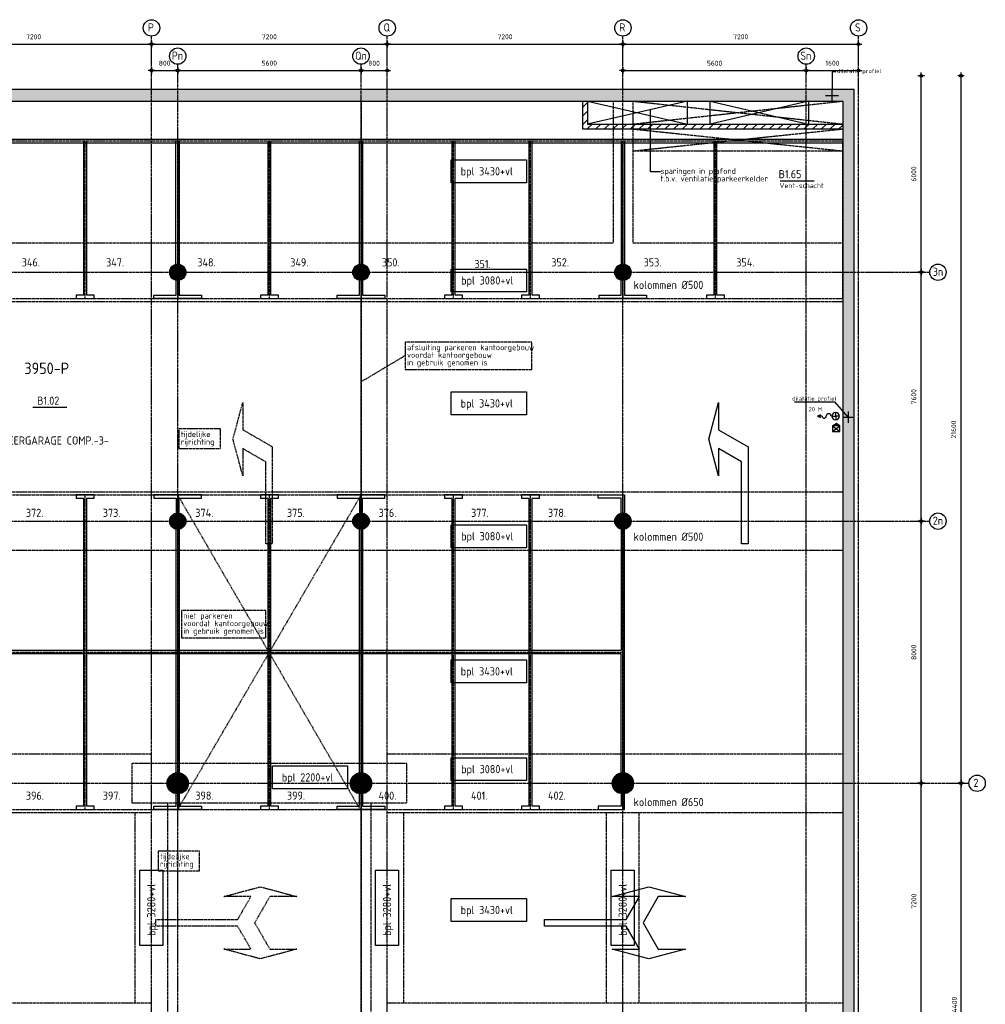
# Model space of a CAD drawing. Extents: x 3380 to 143674, y 4709 to 79406.
# Tile 24 of 24: x 114175 to 143674, y 34166 to 64227. Entities that reach past the tile are written whole.
import ezdxf
from ezdxf.enums import TextEntityAlignment as Align

# ---------------------------------------------------------------- set-up
doc = ezdxf.new("R2010")
doc.units = 0
doc.header["$LTSCALE"] = 100
doc.linetypes.add('CENTER2', pattern=[1.125, 0.75, -0.125, 0.125, -0.125])
doc.linetypes.add('HIDDEN', pattern=[0.375, 0.25, -0.125])
doc.layers.get('0').update_dxf_attribs({"linetype": 'CONTINUOUS'})
doc.layers.get('DEFPOINTS').update_dxf_attribs({"linetype": 'CONTINUOUS'})
for name, color, linetype in [('BOUWKUNDIG', 11, 'CONTINUOUS'), ('PARKEREN', 8, 'HIDDEN'), ('STRAMIEN', 7, 'CENTER2'), ('TEKST', 11, 'CONTINUOUS')]:
    doc.layers.add(name, color=color, linetype=linetype)
doc.styles.add('BURO', font='ISO.SHX')
doc.styles.add('PIETERS', font='ISO.SHX')
doc.styles.get("Standard").update_dxf_attribs({"font": 'ISO.SHX'})
doc.dimstyles.new('1-50', dxfattribs={"dimscale": 50, "dimtxt": 3, "dimasz": 1, "dimexe": 0, "dimexo": 0, "dimgap": 1, "dimtad": 1, "dimdec": 0, "dimtxsty": 'STANDARD', "dimblk1": 'B-TOD', "dimblk2": 'B-TOD', "dimsah": 1, "dimcen": 0, "dimse1": 1, "dimse2": 1, "dimclrd": 256, "dimclre": 256, "dimclrt": 256, "dimazin": 3, "dimtfac": 1, "dimtdec": 0, "dimtmove": 0, "dimatfit": 3, "dimtolj": 1})

# ---------------------------------------------------------------- blocks, each defined once
blk = doc.blocks.new('B-TOD')
for p, q in [((-2, 0), (2, 0)), ((0, -2), (0, 2))]:
    blk.add_line(p, q)
blk.add_circle((0, 0), 0.86)
blk = doc.blocks.new('*D92')
at = {"linetype": 'BYBLOCK'}
blk.add_line((104210, -139641), (104210, -131741), dxfattribs=at)
at = {"layer": 'DEFPOINTS', "color": 0, "linetype": 'BYBLOCK'}
for p in [(103941, -131691), (104210, -131691), (104780, -139691)]:
    blk.add_point(p, dxfattribs=at)
at = {"linetype": 'BYBLOCK', "xscale": 50, "yscale": 50, "zscale": 50}
for p, rotation in [((104210, -131691), 90), ((104210, -139691), 270)]:
    blk.add_blockref('B-TOD', p, dxfattribs=dict(at, rotation=rotation))
at = {"linetype": 'BYBLOCK'}
blk.add_text('8000', height=150, rotation=90, dxfattribs=at).set_placement((104060, -135691), align=Align.CENTER)
blk = doc.blocks.new('*D90')
at = {"linetype": 'BYBLOCK'}
blk.add_line((105427, -139641), (105427, -118141), dxfattribs=at)
at = {"layer": 'DEFPOINTS', "color": 0, "linetype": 'BYBLOCK'}
for p in [(105427, -118091), (105670, -118091), (105670, -139691)]:
    blk.add_point(p, dxfattribs=at)
at = {"linetype": 'BYBLOCK', "xscale": 50, "yscale": 50, "zscale": 50}
for p, rotation in [((105427, -118091), 90), ((105427, -139691), 270)]:
    blk.add_blockref('B-TOD', p, dxfattribs=dict(at, rotation=rotation))
at = {"linetype": 'BYBLOCK'}
blk.add_text('21600', height=150, rotation=90, dxfattribs=at).set_placement((105277, -128891), align=Align.CENTER)
blk = doc.blocks.new('*D67')
at = {"linetype": 'BYBLOCK'}
blk.add_line((132948, -154041), (132948, -139741), dxfattribs=at)
at = {"layer": 'DEFPOINTS', "color": 0, "linetype": 'BYBLOCK'}
for p in [(132948, -139691), (133191, -139691), (133191, -154091)]:
    blk.add_point(p, dxfattribs=at)
at = {"linetype": 'BYBLOCK', "xscale": 50, "yscale": 50, "zscale": 50}
for p, rotation in [((132948, -139691), 90), ((132948, -154091), 270)]:
    blk.add_blockref('B-TOD', p, dxfattribs=dict(at, rotation=rotation))
at = {"linetype": 'BYBLOCK'}
blk.add_text('14400', height=150, rotation=90, dxfattribs=at).set_placement((132822, -146491), align=Align.CENTER)
blk = doc.blocks.new('*D84')
at = {"linetype": 'BYBLOCK'}
blk.add_line((104210, -146841), (104210, -139741), dxfattribs=at)
at = {"layer": 'DEFPOINTS', "color": 0, "linetype": 'BYBLOCK'}
for p in [(104210, -139691), (104780, -139691), (104780, -146891)]:
    blk.add_point(p, dxfattribs=at)
at = {"linetype": 'BYBLOCK', "xscale": 50, "yscale": 50, "zscale": 50}
for p, rotation in [((104210, -139691), 90), ((104210, -146891), 270)]:
    blk.add_blockref('B-TOD', p, dxfattribs=dict(at, rotation=rotation))
at = {"linetype": 'BYBLOCK'}
blk.add_text('7200', height=150, rotation=90, dxfattribs=at).set_placement((104060, -143291), align=Align.CENTER)
blk = doc.blocks.new('*D68')
at = {"linetype": 'BYBLOCK'}
blk.add_line((87948, -102109), (95048, -102109), dxfattribs=at)
at = {"layer": 'DEFPOINTS', "color": 0, "linetype": 'BYBLOCK'}
for p in [(87898, -101861), (95098, -101861), (95098, -102109)]:
    blk.add_point(p, dxfattribs=at)
at = {"linetype": 'BYBLOCK', "xscale": 50, "yscale": 50, "zscale": 50, "rotation": 180}
blk.add_blockref('B-TOD', (87898, -102109), dxfattribs=at)
at = {"linetype": 'BYBLOCK', "xscale": 50, "yscale": 50, "zscale": 50}
blk.add_blockref('B-TOD', (95098, -102109), dxfattribs=at)
at = {"linetype": 'BYBLOCK'}
blk.add_text('7200', height=150, dxfattribs=at).set_placement((91498, -101959), align=Align.CENTER)
blk = doc.blocks.new('*D74')
at = {"linetype": 'BYBLOCK'}
blk.add_line((73548, -102109), (80648, -102109), dxfattribs=at)
at = {"layer": 'DEFPOINTS', "color": 0, "linetype": 'BYBLOCK'}
for p in [(73498, -101861), (80698, -101861), (80698, -102109)]:
    blk.add_point(p, dxfattribs=at)
at = {"linetype": 'BYBLOCK', "xscale": 50, "yscale": 50, "zscale": 50, "rotation": 180}
blk.add_blockref('B-TOD', (73498, -102109), dxfattribs=at)
at = {"linetype": 'BYBLOCK', "xscale": 50, "yscale": 50, "zscale": 50}
blk.add_blockref('B-TOD', (80698, -102109), dxfattribs=at)
at = {"linetype": 'BYBLOCK'}
blk.add_text('7200', height=150, dxfattribs=at).set_placement((77098, -101959), align=Align.CENTER)
blk = doc.blocks.new('*D75')
at = {"linetype": 'BYBLOCK'}
blk.add_line((81548, -102915), (87048, -102915), dxfattribs=at)
at = {"layer": 'DEFPOINTS', "color": 0, "linetype": 'BYBLOCK'}
for p in [(87098, -102636), (87098, -102915), (81498, -103308)]:
    blk.add_point(p, dxfattribs=at)
at = {"linetype": 'BYBLOCK', "xscale": 50, "yscale": 50, "zscale": 50, "rotation": 180}
blk.add_blockref('B-TOD', (81498, -102915), dxfattribs=at)
at = {"linetype": 'BYBLOCK', "xscale": 50, "yscale": 50, "zscale": 50}
blk.add_blockref('B-TOD', (87098, -102915), dxfattribs=at)
at = {"linetype": 'BYBLOCK'}
blk.add_text('5600', height=150, dxfattribs=at).set_placement((84298, -102765), align=Align.CENTER)
blk = doc.blocks.new('*D76')
at = {"linetype": 'BYBLOCK'}
blk.add_line((80748, -102109), (87848, -102109), dxfattribs=at)
at = {"layer": 'DEFPOINTS', "color": 0, "linetype": 'BYBLOCK'}
for p in [(80698, -101861), (87898, -101861), (87898, -102109)]:
    blk.add_point(p, dxfattribs=at)
at = {"linetype": 'BYBLOCK', "xscale": 50, "yscale": 50, "zscale": 50, "rotation": 180}
blk.add_blockref('B-TOD', (80698, -102109), dxfattribs=at)
at = {"linetype": 'BYBLOCK', "xscale": 50, "yscale": 50, "zscale": 50}
blk.add_blockref('B-TOD', (87898, -102109), dxfattribs=at)
at = {"linetype": 'BYBLOCK'}
blk.add_text('7200', height=150, dxfattribs=at).set_placement((84298, -101959), align=Align.CENTER)
blk = doc.blocks.new('*D77')
at = {"linetype": 'BYBLOCK'}
blk.add_line((80748, -102915), (81448, -102915), dxfattribs=at)
at = {"layer": 'DEFPOINTS', "color": 0, "linetype": 'BYBLOCK'}
for p in [(81498, -102915), (80698, -103308), (81498, -103308)]:
    blk.add_point(p, dxfattribs=at)
at = {"linetype": 'BYBLOCK', "xscale": 50, "yscale": 50, "zscale": 50, "rotation": 180}
blk.add_blockref('B-TOD', (80698, -102915), dxfattribs=at)
at = {"linetype": 'BYBLOCK', "xscale": 50, "yscale": 50, "zscale": 50}
blk.add_blockref('B-TOD', (81498, -102915), dxfattribs=at)
at = {"linetype": 'BYBLOCK'}
blk.add_text('800', height=150, dxfattribs=at).set_placement((81098, -102765), align=Align.CENTER)
blk = doc.blocks.new('*D78')
at = {"linetype": 'BYBLOCK'}
blk.add_line((87148, -102915), (87848, -102915), dxfattribs=at)
at = {"layer": 'DEFPOINTS', "color": 0, "linetype": 'BYBLOCK'}
for p in [(87098, -102636), (87898, -102915), (87898, -103308)]:
    blk.add_point(p, dxfattribs=at)
at = {"linetype": 'BYBLOCK', "xscale": 50, "yscale": 50, "zscale": 50, "rotation": 180}
blk.add_blockref('B-TOD', (87098, -102915), dxfattribs=at)
at = {"linetype": 'BYBLOCK', "xscale": 50, "yscale": 50, "zscale": 50}
blk.add_blockref('B-TOD', (87898, -102915), dxfattribs=at)
at = {"linetype": 'BYBLOCK'}
blk.add_text('800', height=150, dxfattribs=at).set_placement((87498, -102765), align=Align.CENTER)
blk = doc.blocks.new('*D79')
at = {"linetype": 'BYBLOCK'}
blk.add_line((95148, -102109), (102248, -102109), dxfattribs=at)
at = {"layer": 'DEFPOINTS', "color": 0, "linetype": 'BYBLOCK'}
for p in [(95098, -101861), (102298, -101861), (102298, -102109)]:
    blk.add_point(p, dxfattribs=at)
at = {"linetype": 'BYBLOCK', "xscale": 50, "yscale": 50, "zscale": 50, "rotation": 180}
blk.add_blockref('B-TOD', (95098, -102109), dxfattribs=at)
at = {"linetype": 'BYBLOCK', "xscale": 50, "yscale": 50, "zscale": 50}
blk.add_blockref('B-TOD', (102298, -102109), dxfattribs=at)
at = {"linetype": 'BYBLOCK'}
blk.add_text('7200', height=150, dxfattribs=at).set_placement((98698, -101959), align=Align.CENTER)
blk = doc.blocks.new('*D80')
at = {"linetype": 'BYBLOCK'}
blk.add_line((95148, -102915), (100648, -102915), dxfattribs=at)
at = {"layer": 'DEFPOINTS', "color": 0, "linetype": 'BYBLOCK'}
for p in [(100698, -102636), (100698, -102915), (95098, -103308)]:
    blk.add_point(p, dxfattribs=at)
at = {"linetype": 'BYBLOCK', "xscale": 50, "yscale": 50, "zscale": 50, "rotation": 180}
blk.add_blockref('B-TOD', (95098, -102915), dxfattribs=at)
at = {"linetype": 'BYBLOCK', "xscale": 50, "yscale": 50, "zscale": 50}
blk.add_blockref('B-TOD', (100698, -102915), dxfattribs=at)
at = {"linetype": 'BYBLOCK'}
blk.add_text('5600', height=150, dxfattribs=at).set_placement((97898, -102765), align=Align.CENTER)
blk = doc.blocks.new('*D81')
at = {"linetype": 'BYBLOCK'}
blk.add_line((100748, -102915), (102248, -102915), dxfattribs=at)
at = {"layer": 'DEFPOINTS', "color": 0, "linetype": 'BYBLOCK'}
for p in [(100698, -102636), (102298, -102915), (102298, -103308)]:
    blk.add_point(p, dxfattribs=at)
at = {"linetype": 'BYBLOCK', "xscale": 50, "yscale": 50, "zscale": 50, "rotation": 180}
blk.add_blockref('B-TOD', (100698, -102915), dxfattribs=at)
at = {"linetype": 'BYBLOCK', "xscale": 50, "yscale": 50, "zscale": 50}
blk.add_blockref('B-TOD', (102298, -102915), dxfattribs=at)
at = {"linetype": 'BYBLOCK'}
blk.add_text('1600', height=150, dxfattribs=at).set_placement((101498, -102765), align=Align.CENTER)
blk = doc.blocks.new('*D91')
at = {"linetype": 'BYBLOCK'}
blk.add_line((104210, -131641), (104210, -124141), dxfattribs=at)
at = {"layer": 'DEFPOINTS', "color": 0, "linetype": 'BYBLOCK'}
for p in [(103941, -124091), (104210, -124091), (103941, -131691)]:
    blk.add_point(p, dxfattribs=at)
at = {"linetype": 'BYBLOCK', "xscale": 50, "yscale": 50, "zscale": 50}
for p, rotation in [((104210, -124091), 90), ((104210, -131691), 270)]:
    blk.add_blockref('B-TOD', p, dxfattribs=dict(at, rotation=rotation))
at = {"linetype": 'BYBLOCK'}
blk.add_text('7600', height=150, rotation=90, dxfattribs=at).set_placement((104060, -127891), align=Align.CENTER)
blk = doc.blocks.new('*D93')
at = {"linetype": 'BYBLOCK'}
blk.add_line((104210, -124041), (104210, -118141), dxfattribs=at)
at = {"layer": 'DEFPOINTS', "color": 0, "linetype": 'BYBLOCK'}
for p in [(104210, -118091), (104780, -118091), (103941, -124091)]:
    blk.add_point(p, dxfattribs=at)
at = {"linetype": 'BYBLOCK', "xscale": 50, "yscale": 50, "zscale": 50}
for p, rotation in [((104210, -118091), 90), ((104210, -124091), 270)]:
    blk.add_blockref('B-TOD', p, dxfattribs=dict(at, rotation=rotation))
at = {"linetype": 'BYBLOCK'}
blk.add_text('6000', height=150, rotation=90, dxfattribs=at).set_placement((104060, -121091), align=Align.CENTER)

msp = doc.modelspace()

# ---------------------------------------------------------------- linework, layer by layer
at = {"layer": 'BOUWKUNDIG', "linetype": 'CONTINUOUS'}
for p, q in [((139667, 62091), (110577, 62091)), ((139667, 12741), (139667, 62091)), ((110702, 61741), (139317, 61741)), ((131372, 61547.3), (131522, 61697.3)), ((138272, 61741), (138272, 61041)), ((139317, 61741), (139317, 13091)), ((131372, 61282.1), (131522, 61432.1)), ((131372, 61017), (131522, 61167)), ((131511.2, 60891), (131661.2, 61041)), ((131776.3, 60891), (131926.3, 61041)), ((132041.5, 60891), (132191.5, 61041)), ((132306.7, 60891), (132456.7, 61041)), ((132571.8, 60891), (132721.8, 61041)), ((132837, 60891), (132987, 61041)), ((133102.2, 60891), (133252.2, 61041)), ((133367.3, 60891), (133517.3, 61041)), ((133632.5, 60891), (133782.5, 61041)), ((133897.7, 60891), (134047.7, 61041)), ((134162.8, 60891), (134312.8, 61041)), ((134428, 60891), (134578, 61041)), ((134693.2, 60891), (134843.2, 61041)), ((134958.3, 60891), (135108.3, 61041)), ((135223.5, 60891), (135373.5, 61041)), ((135488.7, 60891), (135638.7, 61041)), ((135753.8, 60891), (135903.8, 61041)), ((136019, 60891), (136169, 61041)), ((136284.2, 60891), (136434.2, 61041)), ((136549.3, 60891), (136699.3, 61041)), ((136814.5, 60891), (136964.5, 61041)), ((137079.6, 60891), (137229.6, 61041)), ((137344.8, 60891), (137494.8, 61041)), ((137610, 60891), (137760, 61041)), ((137875.1, 60891), (138025.1, 61041)), ((138140.3, 60891), (138290.3, 61041)), ((138405.5, 60891), (138555.5, 61041)), ((138670.6, 60891), (138820.6, 61041)), ((138935.8, 60891), (139085.8, 61041)), ((139201, 60891), (139317, 61007)), ((139007, 51825.1), (139117.3, 51896.5)), ((139007, 51825.1), (139227.4, 51656.3)), ((139227.4, 51825.1), (139007, 51825.1)), ((139007, 51825.1), (139007.3, 51656.3)), ((139007.3, 51656.3), (139227.4, 51825)), ((139227.6, 51825.1), (139117.3, 51896.5)), ((139227.4, 51656.3), (139227.4, 51825.1)), ((139007.3, 51656.3), (139227.4, 51656.3))]:
    msp.add_line(p, q, dxfattribs=at)
at = {"layer": 'BOUWKUNDIG'}
for p, q in [((138992, 61741), (138992, 62091)), ((134572, 61741), (131522, 61041)), ((131522, 61741), (134572, 61041)), ((134572, 61041), (134572, 61741)), ((138272, 61741), (135272, 61041)), ((135272, 61741), (138272, 61041)), ((135272, 61041), (135272, 61741)), ((138794.1, 61916), (139189.9, 61916)), ((138636.3, 52159.4), (138544.4, 52121.9)), ((138687.8, 52121.9), (138544.4, 52121.9)), ((138544.4, 52121.9), (138636.3, 52084.4)), ((138991.1, 52121.9), (138962.8, 52121.9)), ((139317, 52091), (139667, 52091)), ((139492, 51916), (139492, 52266))]:
    msp.add_line(p, q, dxfattribs=at)
at = {"layer": 'BOUWKUNDIG', "linetype": 'HIDDEN'}
for p, q in [((132302, 61741), (132302, 57416)), ((132901, 61741), (139317, 61041)), ((132901, 61741), (132902, 57416)), ((132901.2, 61041), (139317, 61741)), ((132901.2, 60891), (139317, 60221)), ((132901.4, 60221), (139317, 60891)), ((132901.4, 60221), (139317, 60221)), ((103802, 41816), (118202, 41816)), ((125402, 41816), (139317, 41816)), ((118702, 33916), (118702, 40316)), ((124902, 40316), (124902, 33916)), ((118202, 40016), (103802, 40016)), ((117702, 34216), (117702, 40016)), ((139317, 40016), (125402, 40016)), ((125902, 40016), (125902, 34216)), ((132102, 34216), (132102, 40016)), ((133102, 34216), (133102, 40016)), ((101485, 34216), (118202, 34216)), ((125402, 34216), (139317, 34216))]:
    msp.add_line(p, q, dxfattribs=at)
at = {"layer": 'BOUWKUNDIG', "linetype": 'CONTINUOUS'}
for points in [[(131372, 61741), (131372, 60891), (139317, 60891)], [(131522, 61741), (131522, 61041), (139317, 61041)]]:
    msp.add_lwpolyline(points, dxfattribs=at)
at = {"layer": 'BOUWKUNDIG', "linetype": 'HIDDEN'}
for points in [[(139317, 55616), (83192, 55616), (83192, 57416), (132302, 57416)], [(132902, 57416), (139317, 57416)], [(139317, 48016), (83192, 48016), (83192, 49816), (139317, 49816)]]:
    msp.add_lwpolyline(points, dxfattribs=at)
at = {"layer": 'BOUWKUNDIG', "linetype": 'CONTINUOUS'}
for points in [[(118877, 56516, 250, 250, 1), (119127, 56516, 250, 250, 1)], [(124477, 56516, 250, 250, 1), (124727, 56516, 250, 250, 1)], [(132477, 56516, 250, 250, 1), (132727, 56516, 250, 250, 1)], [(118877, 48916, 250, 250, 1), (119127, 48916, 250, 250, 1)], [(124477, 48916, 250, 250, 1), (124727, 48916, 250, 250, 1)], [(132477, 48916, 250, 250, 1), (132727, 48916, 250, 250, 1)], [(118839.5, 40916, 325, 325, 1), (119164.5, 40916, 325, 325, 1)], [(124439.5, 40916, 325, 325, 1), (124764.5, 40916, 325, 325, 1)], [(132439.5, 40916, 325, 325, 1), (132764.5, 40916, 325, 325, 1)]]:
    msp.add_lwpolyline(points, format="xyseb", close=True, dxfattribs=at)
at = {"layer": 'BOUWKUNDIG'}
for points in [[(138991.1, 52121.9), (139103.6, 52121.9), (139103.6, 52234.4, 0.4142136)], [(139103.6, 52009.4, 0.4142136), (139216.1, 52121.9), (139103.6, 52121.9)]]:
    msp.add_lwpolyline(points, format="xyb", close=True, dxfattribs=at)
at = {"layer": 'BOUWKUNDIG', "linetype": 'HIDDEN'}
msp.add_lwpolyline([(117602, 40316), (126002, 40316), (126002, 41516), (117602, 41516)], close=True, dxfattribs=at)
at = {"layer": 'BOUWKUNDIG', "linetype": 'CONTINUOUS'}
for centre, radius in [((119002, 56516), 250), ((124602, 56516), 250), ((132602, 56516), 250), ((119002, 48916), 250), ((124602, 48916), 250), ((132602, 48916), 250), ((119002, 40916), 325), ((124602, 40916), 325), ((132602, 40916), 325)]:
    msp.add_circle(centre, radius, dxfattribs=at)
at = {"layer": 'BOUWKUNDIG'}
for centre, radius, start, end in [((138750.3, 52121.9), 62.5, 180, 0), ((138887.8, 52121.9), 75, 0, 180), ((139103.6, 52121.9), 112.5, 180, 270), ((139103.6, 52121.9), 112.5, 0, 90)]:
    msp.add_arc(centre, radius, start, end, dxfattribs=at)
at = {"layer": 'BOUWKUNDIG', "linetype": 'CONTINUOUS'}
for points in [[(110577, 61741), (110577, 62091), (139317, 61741), (139317, 62091)], [(139317, 62091), (139667, 62091), (139317, 13091), (139667, 13091)], [(139117.3, 51896.5), (139117.3, 51825.1), (139062.2, 51860.8), (139007.2, 51825)], [(139117.3, 51896.5), (139117.3, 51825.1), (139172.5, 51860.8), (139227.4, 51825)]]:
    msp.add_solid(points, dxfattribs=at)
at = {"layer": 'PARKEREN'}
for p, q in [((124602, 61741), (124602, 17966)), ((119002, 56266), (119002, 55716)), ((124602, 56266), (124602, 55716)), ((132602, 56266), (132602, 55716)), ((125948.2, 53968.3), (124602, 53166.9)), ((68277, 49716), (132602, 49716)), ((119002, 49716), (124602, 40066)), ((124602, 49716), (119002, 40116)), ((119002, 49166), (119002, 49716)), ((119002, 49171.1), (119002, 49716)), ((124602, 49166), (124602, 49716)), ((124602, 49171.1), (124602, 49716)), ((68277, 44916), (132602, 44916)), ((119002, 40596.1), (119002, 40116)), ((124602, 40596.1), (124602, 40116)), ((132602, 40596.1), (132602, 40116)), ((68277, 40116), (132602, 40116))]:
    msp.add_line(p, q, dxfattribs=at)
at = {"layer": 'PARKEREN', "linetype": 'CONTINUOUS'}
for p, q in [((118947.8, 56760.1), (118947.8, 60516)), ((119047.8, 60516), (119047.8, 56760.9)), ((124552, 56760.9), (124552, 60516)), ((124652, 60516), (124652, 56760.9)), ((132547.8, 60516), (132547.8, 56760.9)), ((132647.8, 60516), (132647.8, 56760.9)), ((118952, 41242.2), (118952, 48676.1)), ((119052, 48676.1), (119052, 41242.2)), ((124552, 41242.2), (124552, 48676.1)), ((124652, 48676.1), (124652, 41242.2)), ((132552, 48676.1), (132552, 44966)), ((132652, 41242.2), (132652, 48676.1)), ((132552, 44966), (68277, 44966)), ((132552, 44866), (68277, 44866)), ((132552, 41242.2), (132552, 44866))]:
    msp.add_line(p, q, dxfattribs=at)
at = {"layer": 'PARKEREN', "linetype": 'HIDDEN'}
for p, q in [((119002, 60516), (119002, 56766)), ((124602, 60516), (124602, 56766)), ((132602, 60516), (132602, 56766)), ((119002, 49716), (119002, 49166)), ((124602, 49716), (124602, 49166)), ((132602, 49716), (132602, 49171.1)), ((119002, 48671.1), (119002, 41246.1)), ((124602, 48671.1), (124602, 41246.1)), ((132602, 48671.1), (132602, 41246.1))]:
    msp.add_line(p, q, dxfattribs=at)
at = {"layer": 'PARKEREN'}
for points in [[(103002, 56266), (103002, 55716), (139317, 55716), (139317, 60516), (111002, 60516)], [(116177, 55716), (116177, 60516)], [(121802, 55716), (121802, 60516)], [(121802, 55716), (121802, 60516)], [(127427, 55716), (127427, 60516)], [(129777, 55716), (129777, 60516)], [(135427, 55716), (135427, 60516)], [(116177, 40116), (116177, 44916), (116177, 49716)], [(121802, 40116), (121802, 44916), (121802, 49716)], [(121802, 40116), (121802, 44916), (121802, 49716)], [(127427, 40116), (127427, 44916), (127427, 49716)], [(129777, 40116), (129777, 44916), (129777, 49716)]]:
    msp.add_lwpolyline(points, dxfattribs=at)
at = {"layer": 'PARKEREN', "linetype": 'CONTINUOUS'}
for points in [[(139317, 60566), (110952, 60566)], [(111052, 60466), (139317, 60466)], [(116127, 60516), (116127, 60516), (116127, 55816), (115902, 55816), (115902, 55716), (116452, 55716), (116452, 55816), (116227, 55816), (116227, 60516)], [(121752, 60516), (121752, 60516), (121752, 55816), (121527, 55816), (121527, 55716), (122077, 55716), (122077, 55816), (121852, 55816), (121852, 60516)], [(127377, 60516), (127377, 60516), (127377, 55816), (127152, 55816), (127152, 55716), (127702, 55716), (127702, 55816), (127477, 55816), (127477, 60516)], [(129727, 60516), (129727, 60516), (129727, 55816), (129502, 55816), (129502, 55716), (130052, 55716), (130052, 55816), (129827, 55816), (129827, 60516)], [(135377, 60516), (135377, 60516), (135377, 55816), (135152, 55816), (135152, 55716), (135702, 55716), (135702, 55816), (135477, 55816), (135477, 60516)], [(119052, 56271.1), (119052, 55816), (119727, 55816), (119727, 55716), (118277, 55716), (118277, 55816), (118952, 55816), (118952, 56271.1)], [(124652, 56271.1), (124652, 55816), (125327, 55816), (125327, 55716), (123877, 55716), (123877, 55816), (124552, 55816), (124552, 56271.1)], [(132652, 56271.1), (132652, 55816), (133327, 55816), (133327, 55716), (131877, 55716), (131877, 55816), (132552, 55816), (132552, 56271.1)], [(136226.8, 50727.4), (135526.9, 51131.4), (135526.9, 50300.5), (135226.9, 51420.1), (135526.9, 52539.7), (135526.9, 51708.8), (136426.9, 51189.2), (136426.9, 48227.3), (136226.9, 48227.3), (136226.9, 50727.3)], [(119052, 49166), (119052, 49616), (119727, 49616), (119727, 49716), (118277, 49716), (118277, 49616), (118952, 49616), (118952, 49160.9)], [(124652, 49166), (124652, 49616), (125327, 49616), (125327, 49716), (123877, 49716), (123877, 49616), (124552, 49616), (124552, 49160.9)], [(132552, 49160.9), (132552, 49616), (131852, 49616), (131852, 49716), (132652, 49716), (132652, 49160.9)], [(119052, 40599.9), (119052, 40216), (119727, 40216), (119727, 40116), (118277, 40116), (118277, 40216), (118952, 40216), (118952, 40599.9)], [(124652, 40599.9), (124652, 40216), (125327, 40216), (125327, 40116), (123877, 40116), (123877, 40216), (124552, 40216), (124552, 40599.9)], [(132552, 40594.9), (132552, 40216), (131852, 40216), (131852, 40116), (132652, 40116), (132652, 40594.9)], [(132703, 36754), (133107, 37453.9), (132276.1, 37453.9), (133395.7, 37753.9), (134515.3, 37453.9), (133684.4, 37453.9), (133222.5, 36653.9), (133684.4, 35853.9), (134515.3, 35853.9), (133395.7, 35553.9), (132276.1, 35853.9), (133107, 35853.9), (132702.9, 36553.9), (130202.9, 36553.9), (130202.9, 36753.9), (132702.9, 36753.9)]]:
    msp.add_lwpolyline(points, dxfattribs=at)
at = {"layer": 'PARKEREN'}
for points in [[(125948.2, 53551.5), (129820.9, 53551.5), (129820.9, 54385.1), (125948.2, 54385.1), (125948.2, 53551.5)], [(119037.7, 51133.4), (120305.6, 51133.4), (120305.6, 51735.2), (119037.7, 51735.2), (119037.7, 51133.4)], [(119113.6, 45358.4), (121692.6, 45358.4), (121692.6, 46192), (119113.6, 46192), (119113.6, 45358.4)], [(118401.1, 38244), (119669, 38244), (119669, 38845.8), (118401.1, 38845.8), (118401.1, 38244)]]:
    msp.add_lwpolyline(points, close=True, dxfattribs=at)
at = {"layer": 'PARKEREN', "linetype": 'HIDDEN'}
for points in [[(121691.1, 50727.4), (120991.2, 51131.4), (120991.2, 50300.5), (120691.2, 51420.1), (120991.2, 52539.7), (120991.2, 51708.8), (121891.2, 51189.2), (121891.2, 48227.3), (121691.2, 48227.3), (121691.2, 50727.3)], [(120833.7, 36754), (121237.7, 37453.9), (120406.8, 37453.9), (121526.4, 37753.9), (122646, 37453.9), (121815.1, 37453.9), (121353.2, 36653.9), (121815.1, 35853.9), (122646, 35853.9), (121526.4, 35553.9), (120406.8, 35853.9), (121237.7, 35853.9), (120833.6, 36553.9), (118333.6, 36553.9), (118333.6, 36753.9), (120833.6, 36753.9)]]:
    msp.add_lwpolyline(points, dxfattribs=at)
at = {"layer": 'PARKEREN', "linetype": 'CONTINUOUS'}
for points in [[(116127, 44916), (116127, 40216), (115902, 40216), (115902, 40116), (116452, 40116), (116452, 40216), (116227, 40216), (116227, 44916), (116227, 49616), (116452, 49616), (116452, 49716), (115902, 49716), (115902, 49616), (116127, 49616)], [(121752, 44916), (121752, 40216), (121527, 40216), (121527, 40116), (122077, 40116), (122077, 40216), (121852, 40216), (121852, 44916), (121852, 49616), (122077, 49616), (122077, 49716), (121527, 49716), (121527, 49616), (121752, 49616)], [(127377, 44916), (127377, 40216), (127152, 40216), (127152, 40116), (127702, 40116), (127702, 40216), (127477, 40216), (127477, 44916), (127477, 49616), (127702, 49616), (127702, 49716), (127152, 49716), (127152, 49616), (127377, 49616)], [(129727, 44916), (129727, 40216), (129502, 40216), (129502, 40116), (130052, 40116), (130052, 40216), (129827, 40216), (129827, 44916), (129827, 49616), (130052, 49616), (130052, 49716), (129502, 49716), (129502, 49616), (129727, 49616)]]:
    msp.add_lwpolyline(points, close=True, dxfattribs=at)
at = {"layer": 'STRAMIEN'}
for p, q in [((118202, 7254.8), (118202, 63726.8)), ((125402, 7254.8), (125402, 63726.8)), ((132602, 7254.8), (132602, 63726.8)), ((139802, 7254.8), (139802, 63726.8)), ((119002, 8310.9), (119002, 62864)), ((124602, 8310.9), (124602, 62864)), ((138202, 8310.9), (138202, 62864)), ((5117.3, 56516), (141976.2, 56516)), ((5117.3, 48916), (141976.2, 48916)), ((3879.5, 40916), (143173.7, 40916))]:
    msp.add_line(p, q, dxfattribs=at)
at = {"layer": 'STRAMIEN', "linetype": 'CONTINUOUS'}
for centre in [(118202, 63976.8), (125402, 63976.8), (132602, 63976.8), (139802, 63976.8), (119002, 63114), (124602, 63114), (138202, 63114), (142226.2, 56516), (142226.2, 48916), (143423.7, 40916)]:
    msp.add_circle(centre, 250, dxfattribs=at)
at = {"layer": 'TEKST'}
for p, q in [((139109.9, 62633.3), (138992, 62633.3)), ((138992, 62633.3), (138992, 62091)), ((133447, 59577.6), (133447, 61462.3)), ((127356.9, 59947.3), (129656.5, 59947.3)), ((127356.9, 59247.3), (127356.9, 59947.3)), ((129656.5, 59947.3), (129656.5, 59247.3)), ((133749, 59577.6), (133447, 59577.6)), ((129656.5, 59247.3), (127356.9, 59247.3)), ((127356.9, 52860.1), (129656.5, 52860.1)), ((127356.9, 52160.1), (127356.9, 52860.1)), ((129656.5, 52860.1), (129656.5, 52160.1)), ((129656.5, 52160.1), (127356.9, 52160.1)), ((127356.9, 44681.1), (129656.5, 44681.1)), ((127356.9, 43981), (127356.9, 44681.1)), ((129656.5, 44681.1), (129656.5, 43981)), ((129656.5, 43981), (127356.9, 43981)), ((121893.4, 41442), (124193.1, 41442)), ((121893.4, 40742), (121893.4, 41442)), ((124193.1, 41442), (124193.1, 40742)), ((124193.1, 40742), (121893.4, 40742))]:
    msp.add_line(p, q, dxfattribs=at)
at = {"layer": 'TEKST', "linetype": 'CONTINUOUS'}
for p, q in [((137408.9, 59311.4), (138449.7, 59311.4)), ((114576.8, 52395.5), (115617.6, 52395.5)), ((137840.8, 52556.1), (139068.9, 52556.1)), ((139068.9, 52556.1), (139471, 52091))]:
    msp.add_line(p, q, dxfattribs=at)
at = {"layer": 'TEKST'}
for points in [[(127356.9, 56615.1), (129656.5, 56615.1), (129656.5, 55915), (127356.9, 55915)], [(127356.9, 48805.7), (129656.5, 48805.7), (129656.5, 48105.6), (127356.9, 48105.6)], [(127356.9, 41694.7), (129656.5, 41694.7), (129656.5, 40994.7), (127356.9, 40994.7)], [(117846.1, 35963.2), (117846.1, 38262.8), (118546.2, 38262.8), (118546.2, 35963.2)], [(125046.1, 35963.2), (125046.1, 38262.8), (125746.2, 38262.8), (125746.2, 35963.2)], [(132246.1, 35963.2), (132246.1, 38262.8), (132946.2, 38262.8), (132946.2, 35963.2)], [(127356.9, 37392.5), (129656.5, 37392.5), (129656.5, 36692.4), (127356.9, 36692.4)]]:
    msp.add_lwpolyline(points, close=True, dxfattribs=at)

# ---------------------------------------------------------------- texts
at = {"layer": 'PARKEREN', "style": 'PIETERS'}
for s, p in [('346.', (114238.7, 56692.4)), ('347.', (116814.5, 56692.4)), ('348.', (119601.2, 56692.4)), ('349.', (122439.5, 56692.4)), ('350.', (125239.5, 56692.4)), ('351.', (128064.5, 56642.4)), ('352.', (130414.5, 56692.4)), ('353.', (133235.4, 56692.4)), ('354.', (136064.5, 56692.4)), ('372.', (114364.5, 49045.9)), ('373.', (116714.5, 49045.9)), ('374.', (119539.5, 49045.9)), ('375.', (122339.5, 49045.9)), ('376.', (125139.5, 49045.9)), ('377.', (127964.5, 49045.9)), ('378.', (130314.5, 49045.9)), ('396.', (114364.5, 40412.1)), ('397.', (116714.5, 40412.1)), ('398.', (119539.5, 40412.1)), ('399.', (122339.5, 40412.1)), ('400.', (125139.5, 40412.1)), ('401.', (127964.5, 40412.1)), ('402.', (130314.5, 40412.1))]:
    msp.add_text(s, height=250, dxfattribs=at).set_placement(p)
at = {"layer": 'PARKEREN', "linetype": 'CONTINUOUS', "style": 'PIETERS'}
for s, p in [('afsluiting parkeren kantoorgebouw', (126008.4, 54135.2)), ('voordat kantoorgebouw', (126008.4, 53903)), ('in gebruik genomen is', (126008.4, 53670.7)), ('tijdelijke', (119097.9, 51484.8)), ('rijrichting', (119097.9, 51252.5)), ('niet parkeren', (119173.8, 45942.1)), ('voordat kantoorgebouw', (119173.8, 45709.8)), ('in gebruik genomen is', (119173.8, 45477.6)), ('tijdelijke', (118461.3, 38595.4)), ('rijrichting', (118461.3, 38363.2))]:
    msp.add_text(s, height=175, dxfattribs=at).set_placement(p)
at = {"layer": 'STRAMIEN', "linetype": 'CONTINUOUS', "style": 'BURO'}
for s, p in [('P', (118090.5, 63865.4)), ('Q', (125290.5, 63865.4)), ('R', (132490.5, 63865.4)), ('S', (139690.5, 63865.4)), ('Pn', (118820.6, 63002.6)), ('Qn', (124420.6, 63002.6)), ('Sn', (138020.6, 63002.6)), ('3n', (142068, 56404.6)), ('2n', (142068, 48804.6)), ('2', (143312.2, 40804.6))]:
    msp.add_text(s, height=250, dxfattribs=at).set_placement(p)
at = {"layer": 'TEKST', "linetype": 'CONTINUOUS', "style": 'PIETERS'}
for s, height, p in [('dilatatie profiel', 125, (139145, 62597)), ('bpl 3430+vl', 250, (127646.6, 59473.1)), ('sparingen in plafond ', 175, (133751.8, 59520.2)), ('B1.65', 250, (137360.9, 59386.5)), ('t.b.v. ventilatie parkeerkelder', 175, (133751.8, 59287.9)), ('kolommen %%c500', 250, (132929.6, 56004.3)), ('3950-P', 350, (114318, 53406.1)), ('B1.02', 250, (114708.8, 52470.6)), ('bpl 3430+vl', 250, (127646.6, 52385.9)), ('dilatatie profiel', 125, (137775.4, 52597)), ('20 M.', 125, (138277.8, 52271.3)), ('kolommen %%c500', 250, (132929.6, 48318.6)), ('bpl 3430+vl', 250, (127646.6, 44206.8)), ('bpl 2200+vl', 250, (122183.1, 40967.8)), ('kolommen %%c650', 250, (132929.6, 40216.6))]:
    msp.add_text(s, height=height, dxfattribs=at).set_placement(p)
at = {"layer": 'TEKST', "linetype": 'BYBLOCK'}
msp.add_text('Vent-schacht', height=150, dxfattribs=at).set_placement((137387.8, 59087.7))
at = {"layer": 'TEKST', "style": 'PIETERS'}
for s, p in [('bpl 3080+vl', (127661.5, 56140.8)), ('bpl 3080+vl', (127661.5, 48331.5)), ('bpl 3080+vl', (127661.5, 41220.5)), ('bpl 3430+vl', (127646.6, 36918.2))]:
    msp.add_text(s, height=250, dxfattribs=at).set_placement(p)
at = {"layer": 'TEKST'}
msp.add_text('PARKEERGARAGE COMP.-3-', height=250, dxfattribs=at).set_placement((113071.5, 51254))
at = {"layer": 'TEKST', "style": 'PIETERS'}
for p in [(118320.3, 36252.9), (125520.3, 36252.9), (132720.3, 36252.9)]:
    msp.add_text('bpl 3280+vl', height=250, rotation=90, dxfattribs=at).set_placement(p)

# ---------------------------------------------------------------- dimensions: what is measured, and where the dimension line sits
at = {"layer": 'STRAMIEN', "linetype": 'CONTINUOUS'}
for base, p1, p2, picture, middle in [((118202, 63479.4), (111002, 63727.6), (118202, 63727.6), '*D74', (114602, 63629.4)), ((125402, 63479.4), (118202, 63727.6), (125402, 63727.6), '*D76', (121802, 63629.4)), ((132602, 63479.4), (125402, 63727.6), (132602, 63727.6), '*D68', (129002, 63629.4)), ((139802, 63479.4), (132602, 63727.6), (139802, 63727.6), '*D79', (136202, 63629.4))]:
    dim = msp.add_linear_dim(base=base, p1=p1, p2=p2, dimstyle='1-50', dxfattribs=at)
    dim.commit()
    dim.dimension.update_dxf_attribs({"geometry": picture, "text_midpoint": middle, "insert": (37504, 165588.6)})
for base, p1, p2, picture, middle in [((119002, 62674.1), (118202, 62280.7), (119002, 62280.7), '*D77', (118602, 62824.1)), ((124602, 62674.1), (119002, 62280.7), (124602, 62952.9), '*D75', (121802, 62824.1)), ((125402, 62674.1), (124602, 62952.9), (125402, 62280.7), '*D78', (125002, 62824.1)), ((138202, 62674.1), (132602, 62280.7), (138202, 62952.9), '*D80', (135402, 62824.1)), ((139802, 62674.1), (138202, 62952.9), (139802, 62280.7), '*D81', (139002, 62824.1))]:
    dim = msp.add_linear_dim(base=base, p1=p1, p2=p2, dimstyle='1-50', override={"dimclrd": 1}, dxfattribs=at)
    dim.commit()
    dim.dimension.update_dxf_attribs({"geometry": picture, "text_midpoint": middle, "insert": (37504, 165588.6)})
for base, p1, p2, picture, middle in [((141714, 62516), (141444.9, 56516), (142284.2, 62516), '*D93', (141564, 59516)), ((141714, 56516), (141444.9, 48916), (141444.9, 56516), '*D91', (141564, 52716)), ((141714, 48916), (142284.2, 40916), (141444.9, 48916), '*D92', (141564, 44916)), ((141714, 40916), (142284.2, 33716), (142284.2, 40916), '*D84', (141564, 37316))]:
    dim = msp.add_linear_dim(base=base, p1=p1, p2=p2, angle=90, dimstyle='1-50', override={"dimclrd": 1}, dxfattribs=at)
    dim.commit()
    dim.dimension.update_dxf_attribs({"geometry": picture, "text_midpoint": middle, "insert": (37504, 180606.9)})
dim = msp.add_linear_dim(base=(142931.4, 62516), p1=(143173.7, 40916), p2=(143173.7, 62516), angle=90, dimstyle='1-50', dxfattribs=at)
dim.commit()
dim.dimension.update_dxf_attribs({"geometry": '*D90', "text_midpoint": (142781.4, 51716), "insert": (37504, 180606.9)})
dim = msp.add_linear_dim(base=(142931.4, 40916), p1=(143173.7, 26516), p2=(143173.7, 40916), angle=90, dimstyle='1-50', dxfattribs=at)
dim.commit()
dim.dimension.update_dxf_attribs({"geometry": '*D67', "text_midpoint": (142805.5, 34116), "dimtype": 128, "insert": (9983.1, 180606.9)})

doc.saveas('drawing.dxf')
